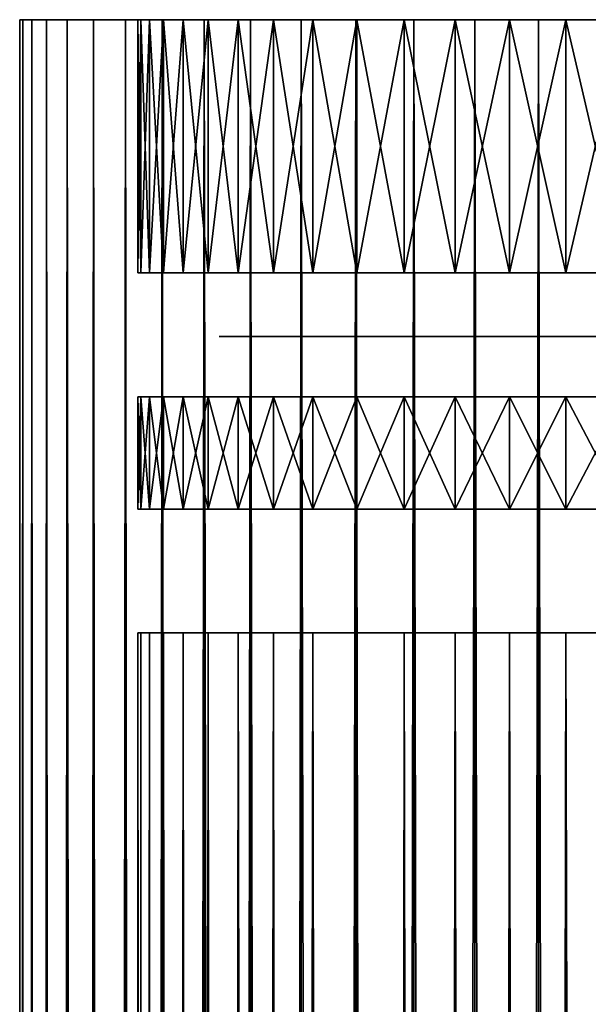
# Model space of a CAD drawing. Header units: millimetres. Extents: x -10 to 10, y 0 to 400.
# Tile 11 of 12: x -10 to -3, y 388 to 400. Entities that reach past the tile are written whole.
import ezdxf

# ---------------------------------------------------------------- set-up
doc = ezdxf.new("R2010")
doc.units = ezdxf.units.MM
doc.header["$LTSCALE"] = 33.374815
for name, color, linetype in [('10', 7, 'CONTINUOUS'), ('2', 7, 'CONTINUOUS'), ('3', 7, 'CONTINUOUS'), ('4', 7, 'CONTINUOUS'), ('5', 7, 'CONTINUOUS'), ('6', 7, 'CONTINUOUS'), ('7', 7, 'CONTINUOUS'), ('8', 7, 'CONTINUOUS')]:
    doc.layers.add(name, color=color, linetype=linetype)

msp = doc.modelspace()

# ---------------------------------------------------------------- linework, layer by layer
at = {"layer": '10', "color": 250, "linetype": 'Continuous', "true_color": 0x1c1c1c}
for points in [[(-7.434, 395.979, -0.711), (-7.468, 395.979), (-7.434, 395.979, 0.712), (-7.434, 395.979, -0.711)], [(-7.333, 395.979, -1.413), (-7.434, 395.979, -0.711), (-7.434, 395.979, 0.712), (-7.333, 395.979, -1.413)], [(-7.332, 395.979, 1.416), (-7.333, 395.979, -1.413), (-7.434, 395.979, 0.712), (-7.332, 395.979, 1.416)], [(-7.165, 395.979, -2.104), (-7.333, 395.979, -1.413), (-7.332, 395.979, 1.416), (-7.165, 395.979, -2.104)], [(-7.164, 395.979, 2.109), (-7.165, 395.979, -2.104), (-7.332, 395.979, 1.416), (-7.164, 395.979, 2.109)], [(-6.932, 395.979, -2.776), (-7.165, 395.979, -2.104), (-7.164, 395.979, 2.109), (-6.932, 395.979, -2.776)], [(-6.93, 395.979, 2.782), (-6.932, 395.979, -2.776), (-7.164, 395.979, 2.109), (-6.93, 395.979, 2.782)], [(-6.638, 395.979, -3.421), (-6.932, 395.979, -2.776), (-6.93, 395.979, 2.782), (-6.638, 395.979, -3.421)], [(-6.634, 395.979, 3.428), (-6.638, 395.979, -3.421), (-6.93, 395.979, 2.782), (-6.634, 395.979, 3.428)], [(-6.283, 395.979, -4.034), (-6.638, 395.979, -3.421), (-6.634, 395.979, 3.428), (-6.283, 395.979, -4.034)], [(-6.279, 395.979, 4.041), (-6.283, 395.979, -4.034), (-6.634, 395.979, 3.428), (-6.279, 395.979, 4.041)], [(-5.871, 395.979, -4.613), (-6.283, 395.979, -4.034), (-6.279, 395.979, 4.041), (-5.871, 395.979, -4.613)], [(-5.866, 395.979, 4.62), (-5.871, 395.979, -4.613), (-6.279, 395.979, 4.041), (-5.866, 395.979, 4.62)], [(-5.406, 395.979, -5.15), (-5.871, 395.979, -4.613), (-5.866, 395.979, 4.62), (-5.406, 395.979, -5.15)], [(-5.401, 395.979, 5.155), (-5.406, 395.979, -5.15), (-5.866, 395.979, 4.62), (-5.401, 395.979, 5.155)], [(-4.892, 395.979, -5.641), (-5.406, 395.979, -5.15), (-5.401, 395.979, 5.155), (-4.892, 395.979, -5.641)], [(-4.887, 395.979, 5.644), (-4.892, 395.979, -5.641), (-5.401, 395.979, 5.155), (-4.887, 395.979, 5.644)], [(-4.333, 395.979, -6.08), (-4.892, 395.979, -5.641), (-4.887, 395.979, 5.644), (-4.333, 395.979, -6.08)], [(-4.329, 395.979, 6.083), (-4.333, 395.979, -6.08), (-4.887, 395.979, 5.644), (-4.329, 395.979, 6.083)], [(-3.737, 395.979, -6.463), (-4.333, 395.979, -6.08), (-4.329, 395.979, 6.083), (-3.737, 395.979, -6.463)], [(-3.733, 395.979, 6.465), (-3.737, 395.979, -6.463), (-4.329, 395.979, 6.083), (-3.733, 395.979, 6.465)], [(-3.106, 395.979, -6.789), (-3.737, 395.979, -6.463), (-3.733, 395.979, 6.465), (-3.106, 395.979, -6.789)], [(-3.102, 395.979, 6.79), (-3.106, 395.979, -6.789), (-3.733, 395.979, 6.465), (-3.102, 395.979, 6.79)], [(-2.447, 395.979, -7.053), (-3.106, 395.979, -6.789), (-3.102, 395.979, 6.79), (-2.447, 395.979, -7.053)], [(-2.443, 395.979, 7.054), (-2.447, 395.979, -7.053), (-3.102, 395.979, 6.79), (-2.443, 395.979, 7.054)]]:
    msp.add_3dface(points, dxfattribs=at)
at = {"layer": '2', "color": 42, "linetype": 'Continuous', "true_color": 0xcd9632}
for points in [[(-10, 400), (-9.962, 400, 0.872), (-8.5, 400), (-10, 400)], [(-9.962, 400, -0.872), (-10, 400), (-8.464, 400, -0.784), (-9.962, 400, -0.872)], [(-8.464, 400, -0.784), (-10, 400), (-8.5, 400), (-8.464, 400, -0.784)], [(-9.962, 400, 0.872), (-9.848, 400, 1.736), (-8.355, 400, 1.562), (-9.962, 400, 0.872)], [(-8.5, 400), (-9.962, 400, 0.872), (-8.464, 400, 0.784), (-8.5, 400)], [(-8.464, 400, 0.784), (-9.962, 400, 0.872), (-8.355, 400, 1.562), (-8.464, 400, 0.784)], [(-9.848, 400, -1.736), (-9.962, 400, -0.872), (-8.355, 400, -1.562), (-9.848, 400, -1.736)], [(-8.355, 400, -1.562), (-9.962, 400, -0.872), (-8.464, 400, -0.784), (-8.355, 400, -1.562)], [(-9.848, 400, 1.736), (-9.659, 400, 2.588), (-8.176, 400, 2.326), (-9.848, 400, 1.736)], [(-8.355, 400, 1.562), (-9.848, 400, 1.736), (-8.176, 400, 2.326), (-8.355, 400, 1.562)], [(-9.659, 400, -2.588), (-9.848, 400, -1.736), (-8.176, 400, -2.326), (-9.659, 400, -2.588)], [(-8.176, 400, -2.326), (-9.848, 400, -1.736), (-8.355, 400, -1.562), (-8.176, 400, -2.326)], [(-9.659, 400, 2.588), (-9.397, 400, 3.42), (-7.926, 400, 3.071), (-9.659, 400, 2.588)], [(-8.176, 400, 2.326), (-9.659, 400, 2.588), (-7.926, 400, 3.071), (-8.176, 400, 2.326)], [(-9.397, 400, -3.42), (-9.659, 400, -2.588), (-7.926, 400, -3.071), (-9.397, 400, -3.42)], [(-7.926, 400, -3.071), (-9.659, 400, -2.588), (-8.176, 400, -2.326), (-7.926, 400, -3.071)], [(-9.397, 400, 3.42), (-9.063, 400, 4.226), (-7.609, 400, 3.789), (-9.397, 400, 3.42)], [(-7.926, 400, 3.071), (-9.397, 400, 3.42), (-7.609, 400, 3.789), (-7.926, 400, 3.071)], [(-9.063, 400, -4.226), (-9.397, 400, -3.42), (-7.609, 400, -3.789), (-9.063, 400, -4.226)], [(-7.609, 400, -3.789), (-9.397, 400, -3.42), (-7.926, 400, -3.071), (-7.609, 400, -3.789)], [(-9.063, 400, 4.226), (-8.66, 400, 5), (-7.227, 400, 4.475), (-9.063, 400, 4.226)], [(-7.609, 400, 3.789), (-9.063, 400, 4.226), (-7.227, 400, 4.475), (-7.609, 400, 3.789)], [(-8.66, 400, -5), (-9.063, 400, -4.226), (-7.227, 400, -4.475), (-8.66, 400, -5)], [(-7.227, 400, -4.475), (-9.063, 400, -4.226), (-7.609, 400, -3.789), (-7.227, 400, -4.475)], [(-8.66, 400, 5), (-8.192, 400, 5.736), (-6.783, 400, 5.122), (-8.66, 400, 5)], [(-7.227, 400, 4.475), (-8.66, 400, 5), (-6.783, 400, 5.122), (-7.227, 400, 4.475)], [(-8.192, 400, -5.736), (-8.66, 400, -5), (-6.282, 400, -5.726), (-8.192, 400, -5.736)], [(-6.282, 400, -5.726), (-8.66, 400, -5), (-6.783, 400, -5.122), (-6.282, 400, -5.726)], [(-6.783, 400, -5.122), (-8.66, 400, -5), (-7.227, 400, -4.475), (-6.783, 400, -5.122)], [(-8.192, 400, 5.736), (-7.66, 400, 6.428), (-5.726, 400, 6.282), (-8.192, 400, 5.736)], [(-6.783, 400, 5.122), (-8.192, 400, 5.736), (-6.282, 400, 5.726), (-6.783, 400, 5.122)], [(-6.282, 400, 5.726), (-8.192, 400, 5.736), (-5.726, 400, 6.282), (-6.282, 400, 5.726)], [(-7.66, 400, -6.428), (-8.192, 400, -5.736), (-5.726, 400, -6.282), (-7.66, 400, -6.428)], [(-5.726, 400, -6.282), (-8.192, 400, -5.736), (-6.282, 400, -5.726), (-5.726, 400, -6.282)], [(-7.66, 400, 6.428), (-7.071, 400, 7.071), (-5.122, 400, 6.783), (-7.66, 400, 6.428)], [(-5.726, 400, 6.282), (-7.66, 400, 6.428), (-5.122, 400, 6.783), (-5.726, 400, 6.282)], [(-7.071, 400, -7.071), (-7.66, 400, -6.428), (-5.122, 400, -6.783), (-7.071, 400, -7.071)], [(-5.122, 400, -6.783), (-7.66, 400, -6.428), (-5.726, 400, -6.282), (-5.122, 400, -6.783)], [(-7.071, 400, 7.071), (-6.428, 400, 7.66), (-4.475, 400, 7.227), (-7.071, 400, 7.071)], [(-5.122, 400, 6.783), (-7.071, 400, 7.071), (-4.475, 400, 7.227), (-5.122, 400, 6.783)], [(-6.428, 400, -7.66), (-7.071, 400, -7.071), (-3.789, 400, -7.609), (-6.428, 400, -7.66)], [(-3.789, 400, -7.609), (-7.071, 400, -7.071), (-4.475, 400, -7.227), (-3.789, 400, -7.609)], [(-4.475, 400, -7.227), (-7.071, 400, -7.071), (-5.122, 400, -6.783), (-4.475, 400, -7.227)], [(-6.428, 400, 7.66), (-5.736, 400, 8.192), (-3.071, 400, 7.926), (-6.428, 400, 7.66)], [(-4.475, 400, 7.227), (-6.428, 400, 7.66), (-3.789, 400, 7.609), (-4.475, 400, 7.227)], [(-3.789, 400, 7.609), (-6.428, 400, 7.66), (-3.071, 400, 7.926), (-3.789, 400, 7.609)], [(-5.736, 400, -8.192), (-6.428, 400, -7.66), (-2.326, 400, -8.176), (-5.736, 400, -8.192)], [(-2.326, 400, -8.176), (-6.428, 400, -7.66), (-3.071, 400, -7.926), (-2.326, 400, -8.176)], [(-3.071, 400, -7.926), (-6.428, 400, -7.66), (-3.789, 400, -7.609), (-3.071, 400, -7.926)], [(-5.736, 400, 8.192), (-5, 400, 8.66), (-1.562, 400, 8.355), (-5.736, 400, 8.192)], [(-3.071, 400, 7.926), (-5.736, 400, 8.192), (-2.326, 400, 8.176), (-3.071, 400, 7.926)], [(-2.326, 400, 8.176), (-5.736, 400, 8.192), (-1.562, 400, 8.355), (-2.326, 400, 8.176)], [(-5, 400, -8.66), (-5.736, 400, -8.192), (-0.784, 400, -8.464), (-5, 400, -8.66)], [(-0.784, 400, -8.464), (-5.736, 400, -8.192), (-1.562, 400, -8.355), (-0.784, 400, -8.464)], [(-1.562, 400, -8.355), (-5.736, 400, -8.192), (-2.326, 400, -8.176), (-1.562, 400, -8.355)], [(-4.226, 400, 9.063), (5, 400, 8.66), (-5, 400, 8.66), (-4.226, 400, 9.063)], [(-5, 400, 8.66), (5, 400, 8.66), (0, 400, 8.5), (-5, 400, 8.66)], [(-1.562, 400, 8.355), (-5, 400, 8.66), (-0.784, 400, 8.464), (-1.562, 400, 8.355)], [(-0.784, 400, 8.464), (-5, 400, 8.66), (0, 400, 8.5), (-0.784, 400, 8.464)], [(-4.226, 400, -9.063), (-5, 400, -8.66), (4.226, 400, -9.063), (-4.226, 400, -9.063)], [(4.226, 400, -9.063), (-5, 400, -8.66), (5, 400, -8.66), (4.226, 400, -9.063)], [(5, 400, -8.66), (-5, 400, -8.66), (0, 400, -8.5), (5, 400, -8.66)], [(0, 400, -8.5), (-5, 400, -8.66), (-0.784, 400, -8.464), (0, 400, -8.5)], [(4.226, 400, 9.063), (5, 400, 8.66), (-4.226, 400, 9.063), (4.226, 400, 9.063)], [(-3.42, 400, 9.397), (4.226, 400, 9.063), (-4.226, 400, 9.063), (-3.42, 400, 9.397)], [(-3.42, 400, -9.397), (-4.226, 400, -9.063), (3.42, 400, -9.397), (-3.42, 400, -9.397)], [(3.42, 400, -9.397), (-4.226, 400, -9.063), (4.226, 400, -9.063), (3.42, 400, -9.397)], [(3.42, 400, 9.397), (4.226, 400, 9.063), (-3.42, 400, 9.397), (3.42, 400, 9.397)], [(-2.588, 400, 9.659), (3.42, 400, 9.397), (-3.42, 400, 9.397), (-2.588, 400, 9.659)], [(-2.588, 400, -9.659), (-3.42, 400, -9.397), (2.588, 400, -9.659), (-2.588, 400, -9.659)], [(2.588, 400, -9.659), (-3.42, 400, -9.397), (3.42, 400, -9.397), (2.588, 400, -9.659)]]:
    msp.add_3dface(points, dxfattribs=at)
at = {"layer": '3', "color": 42, "linetype": 'Continuous', "true_color": 0xcd9632}
for points in [[(-9.962, 0, -0.872), (-10, 0), (-9.962, 400, -0.872), (-9.962, 0, -0.872)], [(-10, 0), (-10, 400), (-9.962, 400, -0.872), (-10, 0)], [(-9.848, 0, -1.736), (-9.962, 0, -0.872), (-9.848, 400, -1.736), (-9.848, 0, -1.736)], [(-9.962, 0, -0.872), (-9.962, 400, -0.872), (-9.848, 400, -1.736), (-9.962, 0, -0.872)], [(-9.659, 0, -2.588), (-9.848, 0, -1.736), (-9.659, 400, -2.588), (-9.659, 0, -2.588)], [(-9.848, 0, -1.736), (-9.848, 400, -1.736), (-9.659, 400, -2.588), (-9.848, 0, -1.736)], [(-9.397, 0, -3.42), (-9.659, 0, -2.588), (-9.397, 400, -3.42), (-9.397, 0, -3.42)], [(-9.659, 0, -2.588), (-9.659, 400, -2.588), (-9.397, 400, -3.42), (-9.659, 0, -2.588)], [(-9.063, 0, -4.226), (-9.397, 0, -3.42), (-9.063, 400, -4.226), (-9.063, 0, -4.226)], [(-9.397, 0, -3.42), (-9.397, 400, -3.42), (-9.063, 400, -4.226), (-9.397, 0, -3.42)], [(-8.66, 0, -5), (-9.063, 0, -4.226), (-8.66, 400, -5), (-8.66, 0, -5)], [(-9.063, 0, -4.226), (-9.063, 400, -4.226), (-8.66, 400, -5), (-9.063, 0, -4.226)], [(-8.192, 0, -5.736), (-8.66, 0, -5), (-8.192, 400, -5.736), (-8.192, 0, -5.736)], [(-8.66, 0, -5), (-8.66, 400, -5), (-8.192, 400, -5.736), (-8.66, 0, -5)], [(-7.66, 0, -6.428), (-8.192, 0, -5.736), (-7.66, 400, -6.428), (-7.66, 0, -6.428)], [(-8.192, 0, -5.736), (-8.192, 400, -5.736), (-7.66, 400, -6.428), (-8.192, 0, -5.736)], [(-7.071, 0, -7.071), (-7.66, 0, -6.428), (-7.071, 400, -7.071), (-7.071, 0, -7.071)], [(-7.66, 0, -6.428), (-7.66, 400, -6.428), (-7.071, 400, -7.071), (-7.66, 0, -6.428)], [(-6.428, 0, -7.66), (-7.071, 0, -7.071), (-6.428, 400, -7.66), (-6.428, 0, -7.66)], [(-7.071, 0, -7.071), (-7.071, 400, -7.071), (-6.428, 400, -7.66), (-7.071, 0, -7.071)], [(-5.736, 0, -8.192), (-6.428, 0, -7.66), (-5.736, 400, -8.192), (-5.736, 0, -8.192)], [(-6.428, 0, -7.66), (-6.428, 400, -7.66), (-5.736, 400, -8.192), (-6.428, 0, -7.66)], [(-5, 0, -8.66), (-5.736, 0, -8.192), (-5, 400, -8.66), (-5, 0, -8.66)], [(-5.736, 0, -8.192), (-5.736, 400, -8.192), (-5, 400, -8.66), (-5.736, 0, -8.192)], [(-4.226, 0, -9.063), (-5, 0, -8.66), (-4.226, 400, -9.063), (-4.226, 0, -9.063)], [(-5, 0, -8.66), (-5, 400, -8.66), (-4.226, 400, -9.063), (-5, 0, -8.66)], [(-3.42, 0, -9.397), (-4.226, 0, -9.063), (-3.42, 400, -9.397), (-3.42, 0, -9.397)], [(-4.226, 0, -9.063), (-4.226, 400, -9.063), (-3.42, 400, -9.397), (-4.226, 0, -9.063)], [(-2.588, 0, -9.659), (-3.42, 0, -9.397), (-2.588, 400, -9.659), (-2.588, 0, -9.659)], [(-3.42, 0, -9.397), (-3.42, 400, -9.397), (-2.588, 400, -9.659), (-3.42, 0, -9.397)]]:
    msp.add_3dface(points, dxfattribs=at)
at = {"layer": '4', "color": 42, "linetype": 'Continuous', "true_color": 0xcd9632}
for points in [[(-10, 0), (-9.962, 0, 0.872), (-10, 400), (-10, 0)], [(-9.962, 0, 0.872), (-9.962, 400, 0.872), (-10, 400), (-9.962, 0, 0.872)], [(-9.962, 0, 0.872), (-9.848, 0, 1.736), (-9.962, 400, 0.872), (-9.962, 0, 0.872)], [(-9.848, 0, 1.736), (-9.848, 400, 1.736), (-9.962, 400, 0.872), (-9.848, 0, 1.736)], [(-9.848, 0, 1.736), (-9.659, 0, 2.588), (-9.848, 400, 1.736), (-9.848, 0, 1.736)], [(-9.659, 0, 2.588), (-9.659, 400, 2.588), (-9.848, 400, 1.736), (-9.659, 0, 2.588)], [(-9.659, 0, 2.588), (-9.397, 0, 3.42), (-9.659, 400, 2.588), (-9.659, 0, 2.588)], [(-9.397, 0, 3.42), (-9.397, 400, 3.42), (-9.659, 400, 2.588), (-9.397, 0, 3.42)], [(-9.397, 0, 3.42), (-9.063, 0, 4.226), (-9.397, 400, 3.42), (-9.397, 0, 3.42)], [(-9.063, 0, 4.226), (-9.063, 400, 4.226), (-9.397, 400, 3.42), (-9.063, 0, 4.226)], [(-9.063, 0, 4.226), (-8.66, 0, 5), (-9.063, 400, 4.226), (-9.063, 0, 4.226)], [(-8.66, 0, 5), (-8.66, 400, 5), (-9.063, 400, 4.226), (-8.66, 0, 5)], [(-8.66, 0, 5), (-8.192, 0, 5.736), (-8.66, 400, 5), (-8.66, 0, 5)], [(-8.192, 0, 5.736), (-8.192, 400, 5.736), (-8.66, 400, 5), (-8.192, 0, 5.736)], [(-8.192, 0, 5.736), (-7.66, 0, 6.428), (-8.192, 400, 5.736), (-8.192, 0, 5.736)], [(-7.66, 0, 6.428), (-7.66, 400, 6.428), (-8.192, 400, 5.736), (-7.66, 0, 6.428)], [(-7.66, 0, 6.428), (-7.071, 0, 7.071), (-7.66, 400, 6.428), (-7.66, 0, 6.428)], [(-7.071, 0, 7.071), (-7.071, 400, 7.071), (-7.66, 400, 6.428), (-7.071, 0, 7.071)], [(-7.071, 0, 7.071), (-6.428, 0, 7.66), (-7.071, 400, 7.071), (-7.071, 0, 7.071)], [(-6.428, 0, 7.66), (-6.428, 400, 7.66), (-7.071, 400, 7.071), (-6.428, 0, 7.66)], [(-6.428, 0, 7.66), (-5.736, 0, 8.192), (-6.428, 400, 7.66), (-6.428, 0, 7.66)], [(-5.736, 0, 8.192), (-5.736, 400, 8.192), (-6.428, 400, 7.66), (-5.736, 0, 8.192)], [(-5.736, 0, 8.192), (-5, 0, 8.66), (-5.736, 400, 8.192), (-5.736, 0, 8.192)], [(-5, 0, 8.66), (-5, 400, 8.66), (-5.736, 400, 8.192), (-5, 0, 8.66)], [(-5, 0, 8.66), (-4.226, 0, 9.063), (-5, 400, 8.66), (-5, 0, 8.66)], [(-4.226, 0, 9.063), (-4.226, 400, 9.063), (-5, 400, 8.66), (-4.226, 0, 9.063)], [(-4.226, 0, 9.063), (-3.42, 0, 9.397), (-4.226, 400, 9.063), (-4.226, 0, 9.063)], [(-3.42, 0, 9.397), (-3.42, 400, 9.397), (-4.226, 400, 9.063), (-3.42, 0, 9.397)], [(-3.42, 0, 9.397), (-2.588, 0, 9.659), (-3.42, 400, 9.397), (-3.42, 0, 9.397)], [(-2.588, 0, 9.659), (-2.588, 400, 9.659), (-3.42, 400, 9.397), (-2.588, 0, 9.659)]]:
    msp.add_3dface(points, dxfattribs=at)
at = {"layer": '5', "color": 42, "linetype": 'Continuous', "true_color": 0xcd9632}
for points in [[(-8.464, 400, -0.784), (-8.5, 400), (-8.464, 396.786, -0.784), (-8.464, 400, -0.784)], [(-8.464, 396.786, -0.784), (-8.5, 400), (-8.5, 396.786), (-8.464, 396.786, -0.784)], [(-8.355, 400, -1.562), (-8.464, 400, -0.784), (-8.355, 396.786, -1.562), (-8.355, 400, -1.562)], [(-8.355, 396.786, -1.562), (-8.464, 400, -0.784), (-8.464, 396.786, -0.784), (-8.355, 396.786, -1.562)], [(-8.176, 400, -2.326), (-8.355, 400, -1.562), (-8.176, 396.786, -2.326), (-8.176, 400, -2.326)], [(-8.176, 396.786, -2.326), (-8.355, 400, -1.562), (-8.355, 396.786, -1.562), (-8.176, 396.786, -2.326)], [(-7.926, 400, -3.071), (-8.176, 400, -2.326), (-7.926, 396.786, -3.071), (-7.926, 400, -3.071)], [(-7.926, 396.786, -3.071), (-8.176, 400, -2.326), (-8.176, 396.786, -2.326), (-7.926, 396.786, -3.071)], [(-7.609, 400, -3.789), (-7.926, 400, -3.071), (-7.609, 396.786, -3.789), (-7.609, 400, -3.789)], [(-7.609, 396.786, -3.789), (-7.926, 400, -3.071), (-7.926, 396.786, -3.071), (-7.609, 396.786, -3.789)], [(-7.227, 400, -4.475), (-7.609, 400, -3.789), (-7.227, 396.786, -4.475), (-7.227, 400, -4.475)], [(-7.227, 396.786, -4.475), (-7.609, 400, -3.789), (-7.609, 396.786, -3.789), (-7.227, 396.786, -4.475)], [(-6.783, 400, -5.122), (-7.227, 400, -4.475), (-6.783, 396.786, -5.122), (-6.783, 400, -5.122)], [(-6.783, 396.786, -5.122), (-7.227, 400, -4.475), (-7.227, 396.786, -4.475), (-6.783, 396.786, -5.122)], [(-6.282, 400, -5.726), (-6.783, 400, -5.122), (-6.282, 396.786, -5.726), (-6.282, 400, -5.726)], [(-6.282, 396.786, -5.726), (-6.783, 400, -5.122), (-6.783, 396.786, -5.122), (-6.282, 396.786, -5.726)], [(-5.726, 400, -6.282), (-6.282, 400, -5.726), (-5.726, 396.786, -6.282), (-5.726, 400, -6.282)], [(-5.726, 396.786, -6.282), (-6.282, 400, -5.726), (-6.282, 396.786, -5.726), (-5.726, 396.786, -6.282)], [(-5.122, 400, -6.783), (-5.726, 400, -6.282), (-5.122, 396.786, -6.783), (-5.122, 400, -6.783)], [(-5.122, 396.786, -6.783), (-5.726, 400, -6.282), (-5.726, 396.786, -6.282), (-5.122, 396.786, -6.783)], [(-4.475, 400, -7.227), (-5.122, 400, -6.783), (-4.475, 396.786, -7.227), (-4.475, 400, -7.227)], [(-4.475, 396.786, -7.227), (-5.122, 400, -6.783), (-5.122, 396.786, -6.783), (-4.475, 396.786, -7.227)], [(-3.789, 400, -7.609), (-4.475, 400, -7.227), (-3.789, 396.786, -7.609), (-3.789, 400, -7.609)], [(-3.789, 396.786, -7.609), (-4.475, 400, -7.227), (-4.475, 396.786, -7.227), (-3.789, 396.786, -7.609)], [(-3.071, 400, -7.926), (-3.789, 400, -7.609), (-3.071, 396.786, -7.926), (-3.071, 400, -7.926)], [(-3.071, 396.786, -7.926), (-3.789, 400, -7.609), (-3.789, 396.786, -7.609), (-3.071, 396.786, -7.926)], [(-2.326, 400, -8.176), (-3.071, 400, -7.926), (-2.326, 396.786, -8.176), (-2.326, 400, -8.176)], [(-2.326, 396.786, -8.176), (-3.071, 400, -7.926), (-3.071, 396.786, -7.926), (-2.326, 396.786, -8.176)], [(-8.5, 0), (-8.464, 0, -0.784), (-8.5, 392.214), (-8.5, 0)], [(-8.5, 392.214), (-8.464, 0, -0.784), (-8.464, 392.214, -0.784), (-8.5, 392.214)], [(-8.464, 0, -0.784), (-8.355, 0, -1.562), (-8.464, 392.214, -0.784), (-8.464, 0, -0.784)], [(-8.464, 392.214, -0.784), (-8.355, 0, -1.562), (-8.355, 392.214, -1.562), (-8.464, 392.214, -0.784)], [(-8.355, 0, -1.562), (-8.176, 0, -2.326), (-8.355, 392.214, -1.562), (-8.355, 0, -1.562)], [(-8.355, 392.214, -1.562), (-8.176, 0, -2.326), (-8.176, 392.214, -2.326), (-8.355, 392.214, -1.562)], [(-8.176, 0, -2.326), (-7.926, 0, -3.071), (-8.176, 392.214, -2.326), (-8.176, 0, -2.326)], [(-8.176, 392.214, -2.326), (-7.926, 0, -3.071), (-7.926, 392.214, -3.071), (-8.176, 392.214, -2.326)], [(-7.926, 0, -3.071), (-7.609, 0, -3.789), (-7.926, 392.214, -3.071), (-7.926, 0, -3.071)], [(-7.926, 392.214, -3.071), (-7.609, 0, -3.789), (-7.609, 392.214, -3.789), (-7.926, 392.214, -3.071)], [(-7.609, 0, -3.789), (-7.227, 0, -4.475), (-7.609, 392.214, -3.789), (-7.609, 0, -3.789)], [(-7.609, 392.214, -3.789), (-7.227, 0, -4.475), (-7.227, 392.214, -4.475), (-7.609, 392.214, -3.789)], [(-7.227, 0, -4.475), (-6.783, 0, -5.122), (-7.227, 392.214, -4.475), (-7.227, 0, -4.475)], [(-7.227, 392.214, -4.475), (-6.783, 0, -5.122), (-6.783, 392.214, -5.122), (-7.227, 392.214, -4.475)], [(-6.783, 0, -5.122), (-6.282, 0, -5.726), (-6.783, 392.214, -5.122), (-6.783, 0, -5.122)], [(-6.783, 392.214, -5.122), (-6.282, 0, -5.726), (-6.282, 392.214, -5.726), (-6.783, 392.214, -5.122)], [(-6.282, 0, -5.726), (-5.726, 0, -6.282), (-6.282, 392.214, -5.726), (-6.282, 0, -5.726)], [(-6.282, 392.214, -5.726), (-5.726, 0, -6.282), (-5.726, 392.214, -6.282), (-6.282, 392.214, -5.726)], [(-5.726, 0, -6.282), (-5.122, 0, -6.783), (-5.726, 392.214, -6.282), (-5.726, 0, -6.282)], [(-5.726, 392.214, -6.282), (-5.122, 0, -6.783), (-5.122, 392.214, -6.783), (-5.726, 392.214, -6.282)], [(-5.122, 0, -6.783), (-4.475, 0, -7.227), (-5.122, 392.214, -6.783), (-5.122, 0, -6.783)], [(-5.122, 392.214, -6.783), (-4.475, 0, -7.227), (-4.475, 392.214, -7.227), (-5.122, 392.214, -6.783)], [(-4.475, 0, -7.227), (-3.789, 0, -7.609), (-4.475, 392.214, -7.227), (-4.475, 0, -7.227)], [(-4.475, 392.214, -7.227), (-3.789, 0, -7.609), (-3.789, 392.214, -7.609), (-4.475, 392.214, -7.227)], [(-3.789, 0, -7.609), (-3.071, 0, -7.926), (-3.789, 392.214, -7.609), (-3.789, 0, -7.609)], [(-3.789, 392.214, -7.609), (-3.071, 0, -7.926), (-3.071, 392.214, -7.926), (-3.789, 392.214, -7.609)], [(-3.071, 0, -7.926), (-2.326, 0, -8.176), (-3.071, 392.214, -7.926), (-3.071, 0, -7.926)], [(-3.071, 392.214, -7.926), (-2.326, 0, -8.176), (-2.326, 392.214, -8.176), (-3.071, 392.214, -7.926)]]:
    msp.add_3dface(points, dxfattribs=at)
at = {"layer": '6', "color": 42, "linetype": 'Continuous', "true_color": 0xcd9632}
for points in [[(-8.5, 400), (-8.464, 400, 0.784), (-8.5, 396.786), (-8.5, 400)], [(-8.5, 396.786), (-8.464, 400, 0.784), (-8.464, 396.786, 0.784), (-8.5, 396.786)], [(-8.464, 400, 0.784), (-8.355, 400, 1.562), (-8.464, 396.786, 0.784), (-8.464, 400, 0.784)], [(-8.464, 396.786, 0.784), (-8.355, 400, 1.562), (-8.355, 396.786, 1.562), (-8.464, 396.786, 0.784)], [(-8.355, 400, 1.562), (-8.176, 400, 2.326), (-8.355, 396.786, 1.562), (-8.355, 400, 1.562)], [(-8.355, 396.786, 1.562), (-8.176, 400, 2.326), (-8.176, 396.786, 2.326), (-8.355, 396.786, 1.562)], [(-8.176, 400, 2.326), (-7.926, 400, 3.071), (-8.176, 396.786, 2.326), (-8.176, 400, 2.326)], [(-8.176, 396.786, 2.326), (-7.926, 400, 3.071), (-7.926, 396.786, 3.071), (-8.176, 396.786, 2.326)], [(-7.926, 400, 3.071), (-7.609, 400, 3.789), (-7.926, 396.786, 3.071), (-7.926, 400, 3.071)], [(-7.926, 396.786, 3.071), (-7.609, 400, 3.789), (-7.609, 396.786, 3.789), (-7.926, 396.786, 3.071)], [(-7.609, 400, 3.789), (-7.227, 400, 4.475), (-7.609, 396.786, 3.789), (-7.609, 400, 3.789)], [(-7.609, 396.786, 3.789), (-7.227, 400, 4.475), (-7.227, 396.786, 4.475), (-7.609, 396.786, 3.789)], [(-7.227, 400, 4.475), (-6.783, 400, 5.122), (-7.227, 396.786, 4.475), (-7.227, 400, 4.475)], [(-7.227, 396.786, 4.475), (-6.783, 400, 5.122), (-6.783, 396.786, 5.122), (-7.227, 396.786, 4.475)], [(-6.783, 400, 5.122), (-6.282, 400, 5.726), (-6.783, 396.786, 5.122), (-6.783, 400, 5.122)], [(-6.783, 396.786, 5.122), (-6.282, 400, 5.726), (-6.282, 396.786, 5.726), (-6.783, 396.786, 5.122)], [(-6.282, 400, 5.726), (-5.726, 400, 6.282), (-6.282, 396.786, 5.726), (-6.282, 400, 5.726)], [(-6.282, 396.786, 5.726), (-5.726, 400, 6.282), (-5.726, 396.786, 6.282), (-6.282, 396.786, 5.726)], [(-5.726, 400, 6.282), (-5.122, 400, 6.783), (-5.726, 396.786, 6.282), (-5.726, 400, 6.282)], [(-5.726, 396.786, 6.282), (-5.122, 400, 6.783), (-5.122, 396.786, 6.783), (-5.726, 396.786, 6.282)], [(-5.122, 400, 6.783), (-4.475, 400, 7.227), (-5.122, 396.786, 6.783), (-5.122, 400, 6.783)], [(-5.122, 396.786, 6.783), (-4.475, 400, 7.227), (-4.475, 396.786, 7.227), (-5.122, 396.786, 6.783)], [(-4.475, 400, 7.227), (-3.789, 400, 7.609), (-4.475, 396.786, 7.227), (-4.475, 400, 7.227)], [(-4.475, 396.786, 7.227), (-3.789, 400, 7.609), (-3.789, 396.786, 7.609), (-4.475, 396.786, 7.227)], [(-3.789, 400, 7.609), (-3.071, 400, 7.926), (-3.789, 396.786, 7.609), (-3.789, 400, 7.609)], [(-3.789, 396.786, 7.609), (-3.071, 400, 7.926), (-3.071, 396.786, 7.926), (-3.789, 396.786, 7.609)], [(-3.071, 400, 7.926), (-2.326, 400, 8.176), (-3.071, 396.786, 7.926), (-3.071, 400, 7.926)], [(-3.071, 396.786, 7.926), (-2.326, 400, 8.176), (-2.326, 396.786, 8.176), (-3.071, 396.786, 7.926)], [(-8.464, 0, 0.784), (-8.5, 0), (-8.464, 392.214, 0.784), (-8.464, 0, 0.784)], [(-8.5, 0), (-8.5, 392.214), (-8.464, 392.214, 0.784), (-8.5, 0)], [(-8.355, 0, 1.562), (-8.464, 0, 0.784), (-8.355, 392.214, 1.562), (-8.355, 0, 1.562)], [(-8.355, 392.214, 1.562), (-8.464, 0, 0.784), (-8.464, 392.214, 0.784), (-8.355, 392.214, 1.562)], [(-8.176, 0, 2.326), (-8.355, 0, 1.562), (-8.176, 392.214, 2.326), (-8.176, 0, 2.326)], [(-8.176, 392.214, 2.326), (-8.355, 0, 1.562), (-8.355, 392.214, 1.562), (-8.176, 392.214, 2.326)], [(-7.926, 0, 3.071), (-8.176, 0, 2.326), (-7.926, 392.214, 3.071), (-7.926, 0, 3.071)], [(-7.926, 392.214, 3.071), (-8.176, 0, 2.326), (-8.176, 392.214, 2.326), (-7.926, 392.214, 3.071)], [(-7.609, 0, 3.789), (-7.926, 0, 3.071), (-7.609, 392.214, 3.789), (-7.609, 0, 3.789)], [(-7.609, 392.214, 3.789), (-7.926, 0, 3.071), (-7.926, 392.214, 3.071), (-7.609, 392.214, 3.789)], [(-7.227, 0, 4.475), (-7.609, 0, 3.789), (-7.227, 392.214, 4.475), (-7.227, 0, 4.475)], [(-7.227, 392.214, 4.475), (-7.609, 0, 3.789), (-7.609, 392.214, 3.789), (-7.227, 392.214, 4.475)], [(-6.783, 0, 5.122), (-7.227, 0, 4.475), (-6.783, 392.214, 5.122), (-6.783, 0, 5.122)], [(-6.783, 392.214, 5.122), (-7.227, 0, 4.475), (-7.227, 392.214, 4.475), (-6.783, 392.214, 5.122)], [(-6.282, 0, 5.726), (-6.783, 0, 5.122), (-6.282, 392.214, 5.726), (-6.282, 0, 5.726)], [(-6.282, 392.214, 5.726), (-6.783, 0, 5.122), (-6.783, 392.214, 5.122), (-6.282, 392.214, 5.726)], [(-5.726, 0, 6.282), (-6.282, 0, 5.726), (-5.726, 392.214, 6.282), (-5.726, 0, 6.282)], [(-5.726, 392.214, 6.282), (-6.282, 0, 5.726), (-6.282, 392.214, 5.726), (-5.726, 392.214, 6.282)], [(-5.122, 0, 6.783), (-5.726, 0, 6.282), (-5.122, 392.214, 6.783), (-5.122, 0, 6.783)], [(-5.122, 392.214, 6.783), (-5.726, 0, 6.282), (-5.726, 392.214, 6.282), (-5.122, 392.214, 6.783)], [(-4.475, 0, 7.227), (-5.122, 0, 6.783), (-4.475, 392.214, 7.227), (-4.475, 0, 7.227)], [(-4.475, 392.214, 7.227), (-5.122, 0, 6.783), (-5.122, 392.214, 6.783), (-4.475, 392.214, 7.227)], [(-3.789, 0, 7.609), (-4.475, 0, 7.227), (-3.789, 392.214, 7.609), (-3.789, 0, 7.609)], [(-3.789, 392.214, 7.609), (-4.475, 0, 7.227), (-4.475, 392.214, 7.227), (-3.789, 392.214, 7.609)], [(-3.071, 0, 7.926), (-3.789, 0, 7.609), (-3.071, 392.214, 7.926), (-3.071, 0, 7.926)], [(-3.071, 392.214, 7.926), (-3.789, 0, 7.609), (-3.789, 392.214, 7.609), (-3.071, 392.214, 7.926)], [(-2.326, 0, 8.176), (-3.071, 0, 7.926), (-2.326, 392.214, 8.176), (-2.326, 0, 8.176)], [(-2.326, 392.214, 8.176), (-3.071, 0, 7.926), (-3.071, 392.214, 7.926), (-2.326, 392.214, 8.176)]]:
    msp.add_3dface(points, dxfattribs=at)
at = {"layer": '7', "color": 42, "linetype": 'Continuous', "true_color": 0xcd9632}
for points in [[(-8.5, 393.786), (-8.464, 393.786, -0.784), (-8.5, 395.214), (-8.5, 393.786)], [(-8.5, 395.214), (-8.464, 393.786, -0.784), (-8.464, 395.214, -0.784), (-8.5, 395.214)], [(-8.464, 393.786, -0.784), (-8.355, 393.786, -1.562), (-8.464, 395.214, -0.784), (-8.464, 393.786, -0.784)], [(-8.464, 395.214, -0.784), (-8.355, 393.786, -1.562), (-8.355, 395.214, -1.562), (-8.464, 395.214, -0.784)], [(-8.355, 393.786, -1.562), (-8.176, 393.786, -2.326), (-8.355, 395.214, -1.562), (-8.355, 393.786, -1.562)], [(-8.355, 395.214, -1.562), (-8.176, 393.786, -2.326), (-8.176, 395.214, -2.326), (-8.355, 395.214, -1.562)], [(-8.176, 393.786, -2.326), (-7.926, 393.786, -3.071), (-8.176, 395.214, -2.326), (-8.176, 393.786, -2.326)], [(-8.176, 395.214, -2.326), (-7.926, 393.786, -3.071), (-7.926, 395.214, -3.071), (-8.176, 395.214, -2.326)], [(-7.926, 393.786, -3.071), (-7.609, 393.786, -3.789), (-7.926, 395.214, -3.071), (-7.926, 393.786, -3.071)], [(-7.926, 395.214, -3.071), (-7.609, 393.786, -3.789), (-7.609, 395.214, -3.789), (-7.926, 395.214, -3.071)], [(-7.609, 393.786, -3.789), (-7.227, 393.786, -4.475), (-7.609, 395.214, -3.789), (-7.609, 393.786, -3.789)], [(-7.609, 395.214, -3.789), (-7.227, 393.786, -4.475), (-7.227, 395.214, -4.475), (-7.609, 395.214, -3.789)], [(-7.227, 393.786, -4.475), (-6.783, 393.786, -5.122), (-7.227, 395.214, -4.475), (-7.227, 393.786, -4.475)], [(-7.227, 395.214, -4.475), (-6.783, 393.786, -5.122), (-6.783, 395.214, -5.122), (-7.227, 395.214, -4.475)], [(-6.783, 393.786, -5.122), (-6.282, 393.786, -5.726), (-6.783, 395.214, -5.122), (-6.783, 393.786, -5.122)], [(-6.783, 395.214, -5.122), (-6.282, 393.786, -5.726), (-6.282, 395.214, -5.726), (-6.783, 395.214, -5.122)], [(-6.282, 393.786, -5.726), (-5.726, 393.786, -6.282), (-6.282, 395.214, -5.726), (-6.282, 393.786, -5.726)], [(-6.282, 395.214, -5.726), (-5.726, 393.786, -6.282), (-5.726, 395.214, -6.282), (-6.282, 395.214, -5.726)], [(-5.726, 393.786, -6.282), (-5.122, 393.786, -6.783), (-5.726, 395.214, -6.282), (-5.726, 393.786, -6.282)], [(-5.726, 395.214, -6.282), (-5.122, 393.786, -6.783), (-5.122, 395.214, -6.783), (-5.726, 395.214, -6.282)], [(-5.122, 393.786, -6.783), (-4.475, 393.786, -7.227), (-5.122, 395.214, -6.783), (-5.122, 393.786, -6.783)], [(-5.122, 395.214, -6.783), (-4.475, 393.786, -7.227), (-4.475, 395.214, -7.227), (-5.122, 395.214, -6.783)], [(-4.475, 393.786, -7.227), (-3.789, 393.786, -7.609), (-4.475, 395.214, -7.227), (-4.475, 393.786, -7.227)], [(-4.475, 395.214, -7.227), (-3.789, 393.786, -7.609), (-3.789, 395.214, -7.609), (-4.475, 395.214, -7.227)], [(-3.789, 393.786, -7.609), (-3.071, 393.786, -7.926), (-3.789, 395.214, -7.609), (-3.789, 393.786, -7.609)], [(-3.789, 395.214, -7.609), (-3.071, 393.786, -7.926), (-3.071, 395.214, -7.926), (-3.789, 395.214, -7.609)], [(-3.071, 393.786, -7.926), (-2.326, 393.786, -8.176), (-3.071, 395.214, -7.926), (-3.071, 393.786, -7.926)], [(-3.071, 395.214, -7.926), (-2.326, 393.786, -8.176), (-2.326, 395.214, -8.176), (-3.071, 395.214, -7.926)]]:
    msp.add_3dface(points, dxfattribs=at)
at = {"layer": '8', "color": 42, "linetype": 'Continuous', "true_color": 0xcd9632}
for points in [[(-8.5, 393.786), (-8.5, 395.214), (-8.464, 395.214, 0.784), (-8.5, 393.786)], [(-8.5, 393.786), (-8.464, 395.214, 0.784), (-8.464, 393.786, 0.784), (-8.5, 393.786)], [(-8.464, 395.214, 0.784), (-8.355, 395.214, 1.562), (-8.464, 393.786, 0.784), (-8.464, 395.214, 0.784)], [(-8.464, 393.786, 0.784), (-8.355, 395.214, 1.562), (-8.355, 393.786, 1.562), (-8.464, 393.786, 0.784)], [(-8.355, 395.214, 1.562), (-8.176, 395.214, 2.326), (-8.355, 393.786, 1.562), (-8.355, 395.214, 1.562)], [(-8.355, 393.786, 1.562), (-8.176, 395.214, 2.326), (-8.176, 393.786, 2.326), (-8.355, 393.786, 1.562)], [(-8.176, 395.214, 2.326), (-7.926, 395.214, 3.071), (-8.176, 393.786, 2.326), (-8.176, 395.214, 2.326)], [(-8.176, 393.786, 2.326), (-7.926, 395.214, 3.071), (-7.926, 393.786, 3.071), (-8.176, 393.786, 2.326)], [(-7.926, 395.214, 3.071), (-7.609, 395.214, 3.789), (-7.926, 393.786, 3.071), (-7.926, 395.214, 3.071)], [(-7.926, 393.786, 3.071), (-7.609, 395.214, 3.789), (-7.609, 393.786, 3.789), (-7.926, 393.786, 3.071)], [(-7.609, 395.214, 3.789), (-7.227, 395.214, 4.475), (-7.609, 393.786, 3.789), (-7.609, 395.214, 3.789)], [(-7.609, 393.786, 3.789), (-7.227, 395.214, 4.475), (-7.227, 393.786, 4.475), (-7.609, 393.786, 3.789)], [(-7.227, 395.214, 4.475), (-6.783, 395.214, 5.122), (-7.227, 393.786, 4.475), (-7.227, 395.214, 4.475)], [(-7.227, 393.786, 4.475), (-6.783, 395.214, 5.122), (-6.783, 393.786, 5.122), (-7.227, 393.786, 4.475)], [(-6.783, 395.214, 5.122), (-6.282, 395.214, 5.726), (-6.783, 393.786, 5.122), (-6.783, 395.214, 5.122)], [(-6.783, 393.786, 5.122), (-6.282, 395.214, 5.726), (-6.282, 393.786, 5.726), (-6.783, 393.786, 5.122)], [(-6.282, 395.214, 5.726), (-5.726, 395.214, 6.282), (-6.282, 393.786, 5.726), (-6.282, 395.214, 5.726)], [(-6.282, 393.786, 5.726), (-5.726, 395.214, 6.282), (-5.726, 393.786, 6.282), (-6.282, 393.786, 5.726)], [(-5.726, 395.214, 6.282), (-5.122, 395.214, 6.783), (-5.726, 393.786, 6.282), (-5.726, 395.214, 6.282)], [(-5.726, 393.786, 6.282), (-5.122, 395.214, 6.783), (-5.122, 393.786, 6.783), (-5.726, 393.786, 6.282)], [(-5.122, 395.214, 6.783), (-4.475, 395.214, 7.227), (-5.122, 393.786, 6.783), (-5.122, 395.214, 6.783)], [(-5.122, 393.786, 6.783), (-4.475, 395.214, 7.227), (-4.475, 393.786, 7.227), (-5.122, 393.786, 6.783)], [(-4.475, 395.214, 7.227), (-3.789, 395.214, 7.609), (-4.475, 393.786, 7.227), (-4.475, 395.214, 7.227)], [(-4.475, 393.786, 7.227), (-3.789, 395.214, 7.609), (-3.789, 393.786, 7.609), (-4.475, 393.786, 7.227)], [(-3.789, 395.214, 7.609), (-3.071, 395.214, 7.926), (-3.789, 393.786, 7.609), (-3.789, 395.214, 7.609)], [(-3.789, 393.786, 7.609), (-3.071, 395.214, 7.926), (-3.071, 393.786, 7.926), (-3.789, 393.786, 7.609)], [(-3.071, 395.214, 7.926), (-2.326, 395.214, 8.176), (-3.071, 393.786, 7.926), (-3.071, 395.214, 7.926)], [(-3.071, 393.786, 7.926), (-2.326, 395.214, 8.176), (-2.326, 393.786, 8.176), (-3.071, 393.786, 7.926)]]:
    msp.add_3dface(points, dxfattribs=at)

doc.saveas('drawing.dxf')
